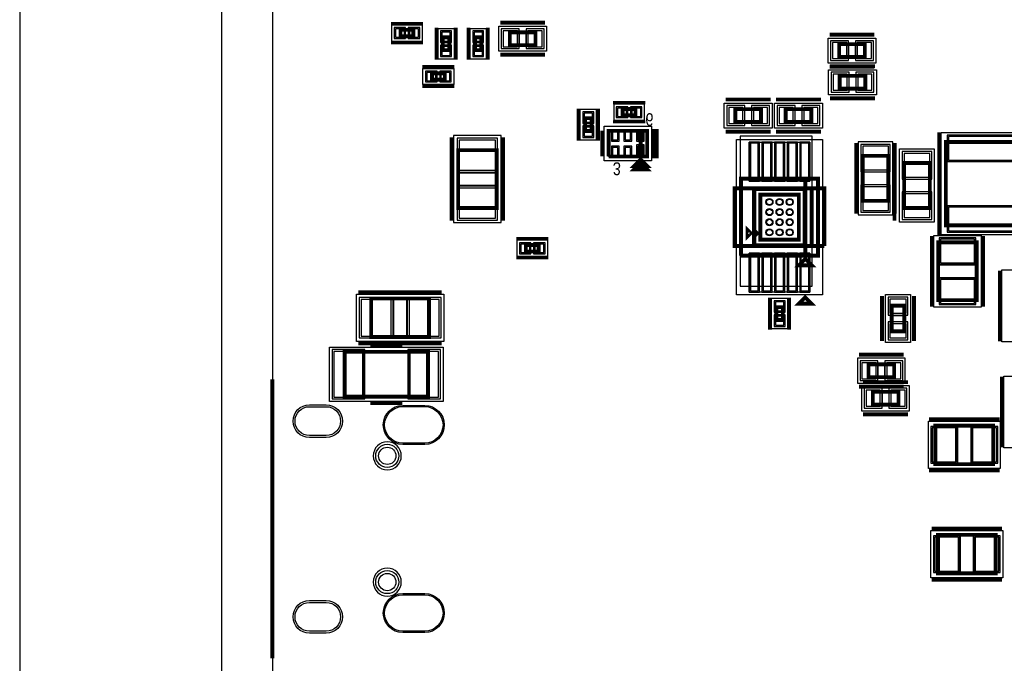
# Model space of a CAD drawing. Extents: x -10 to 137, y -26 to 190.
# Tile 23 of 57: x -10 to 29, y 44 to 70. Entities that reach past the tile are written whole.
import ezdxf

# ---------------------------------------------------------------- set-up
doc = ezdxf.new("R2010")
doc.units = 0
for name, color, linetype in [('BG_OUTLINE', 95, 'CONTINUOUS'), ('CR_BOTTOM', 40, 'CONTINUOUS'), ('PG_ASSEMBLY_BOTTOM', 52, 'CONTINUOUS'), ('PG_DFA_BOUND_BOTTOM', 254, 'CONTINUOUS'), ('PG_PLACE_BOUND_BOTTOM', 73, 'CONTINUOUS'), ('PG_SILKSCREEN_BOTTOM', 2, 'CONTINUOUS'), ('PG_SOLDERMASK_BOTTOM', 212, 'CONTINUOUS'), ('PIN_BOTTOM', 1, 'CONTINUOUS'), ('PIN_PASTEMASK_BOTTOM', 132, 'CONTINUOUS'), ('PIN_SOLDERMASK_BOTTOM', 212, 'CONTINUOUS'), ('RKO_ALL', 40, 'CONTINUOUS'), ('VKO_BOTTOM', 173, 'CONTINUOUS')]:
    doc.layers.add(name, color=color, linetype=linetype)

msp = doc.modelspace()

# ---------------------------------------------------------------- linework, layer by layer
at = {"layer": 'BG_OUTLINE'}
msp.add_lwpolyline([(-1.999996, 176.999514), (-9.99998, 176.999514), (-9.99998, 0), (-1.999996, 0), (-1.999996, 176.999514)], dxfattribs=at)
msp.add_lwpolyline([(127, 0), (127, 176.999514), (0, 176.999514), (0, 0)], close=True, dxfattribs=at)
at = {"layer": 'BG_OUTLINE', "const_width": 0.1524}
msp.add_lwpolyline([(0, 55.533143), (0, 44.484143)], dxfattribs=at)
at = {"layer": 'CR_BOTTOM'}
msp.add_lwpolyline([(18.52041, 65.16751), (18.52041, 59.22391), (21.36521, 59.22391), (21.36521, 65.16751)], close=True, dxfattribs=at)
at = {"layer": 'PG_ASSEMBLY_BOTTOM', "const_width": 0.1524}
for points in [[(5.074158, 69.376544), (5.582158, 69.376544), (5.582158, 69.122544), (5.074158, 69.122544), (5.074158, 69.376544)], [(6.751066, 68.571364), (6.751066, 69.079364), (7.005066, 69.079364), (7.005066, 68.571364), (6.751066, 68.571364)], [(8.021066, 68.571364), (8.021066, 69.079364), (8.275066, 69.079364), (8.275066, 68.571364), (8.021066, 68.571364)], [(10.416032, 68.772532), (9.400032, 68.772532), (9.400032, 69.280532), (10.416032, 69.280532), (10.416032, 68.772532)], [(22.435566, 68.8086), (23.451566, 68.8086), (23.451566, 68.3006), (22.435566, 68.3006), (22.435566, 68.8086)], [(6.318758, 67.656456), (6.826758, 67.656456), (6.826758, 67.402456), (6.318758, 67.402456), (6.318758, 67.656456)], [(22.457156, 67.55638), (23.473156, 67.55638), (23.473156, 67.04838), (22.457156, 67.04838), (22.457156, 67.55638)], [(14.376999, 65.9892), (13.868999, 65.9892), (13.868999, 66.2432), (14.376999, 66.2432), (14.376999, 65.9892)], [(18.32483, 66.23558), (19.34083, 66.23558), (19.34083, 65.72758), (18.32483, 65.72758), (18.32483, 66.23558)], [(21.335492, 65.72758), (20.319492, 65.72758), (20.319492, 66.23558), (21.335492, 66.23558), (21.335492, 65.72758)], [(12.633797, 65.876932), (12.633797, 65.368932), (12.379797, 65.368932), (12.379797, 65.876932), (12.633797, 65.876932)], [(14.579691, 65.3796), (14.579691, 64.3636), (13.309691, 64.3636)], [(13.309691, 64.3636), (13.309691, 65.3796), (14.833691, 65.3796), (14.833691, 64.3636), (14.579691, 64.3636), (14.579691, 65.3796)], [(26.6573, 64.937894), (26.6573, 61.635894), (29.4513, 61.635894), (29.4513, 64.937894), (26.6573, 64.937894)], [(7.352914, 62.323657), (7.352914, 64.609657), (8.876914, 64.609657), (8.876914, 62.323657), (7.352914, 62.323657)], [(14.579691, 64.2366), (14.833691, 63.9826), (14.325691, 63.9826), (14.579691, 64.2366)], [(24.384386, 64.386285), (24.384386, 62.608285), (23.368386, 62.608285), (23.368386, 64.386285), (24.384386, 64.386285)], [(26.0223, 64.100964), (26.0223, 62.322964), (25.0063, 62.322964), (25.0063, 64.100964), (26.0223, 64.100964)], [(21.09343, 63.483998), (21.09343, 60.435998), (18.55343, 60.435998)], [(18.55343, 60.435998), (18.55343, 63.483998), (21.60143, 63.483998), (21.60143, 60.435998), (21.09343, 60.435998), (21.09343, 63.483998)], [(19.31543, 62.848998), (20.83943, 62.848998), (20.83943, 61.070998), (19.31543, 61.070998), (19.31543, 62.848998)], [(19.18843, 61.324998), (19.06143, 61.197998), (19.06143, 61.451998), (19.18843, 61.324998)], [(10.54227, 60.60186), (10.03427, 60.60186), (10.03427, 60.85586), (10.54227, 60.85586), (10.54227, 60.60186)], [(26.356056, 58.674), (26.356056, 60.96), (27.880056, 60.96), (27.880056, 58.674), (26.356056, 58.674)], [(21.34743, 60.054998), (20.83943, 60.054998), (21.09343, 60.308998), (21.34743, 60.054998)], [(6.200648, 57.214115), (3.914648, 57.214115), (3.914648, 58.738115), (6.200648, 58.738115), (6.200648, 57.214115)], [(20.20443, 58.39714), (20.20443, 57.88914), (19.95043, 57.88914), (19.95043, 58.39714), (20.20443, 58.39714)], [(24.511, 57.436766), (24.511, 58.452766), (25.019, 58.452766), (25.019, 57.436766), (24.511, 57.436766)], [(6.162294, 54.848613), (2.860294, 54.848613), (2.860294, 56.626613), (6.162294, 56.626613), (6.162294, 54.848613)], [(23.598558, 56.134386), (24.614558, 56.134386), (24.614558, 55.626386), (23.598558, 55.626386), (23.598558, 56.134386)], [(23.765756, 55.042186), (24.781756, 55.042186), (24.781756, 54.534186), (23.765756, 54.534186), (23.765756, 55.042186)], [(28.532074, 52.18049), (26.246074, 52.18049), (26.246074, 53.70449), (28.532074, 53.70449), (28.532074, 52.18049)], [(26.347674, 49.377854), (28.633674, 49.377854), (28.633674, 47.853854), (26.347674, 47.853854), (26.347674, 49.377854)]]:
    msp.add_lwpolyline(points, dxfattribs=at)
at = {"layer": 'PG_DFA_BOUND_BOTTOM'}
for points in [[(4.717959, 69.567044), (4.717959, 68.932044), (5.938357, 68.932044), (5.938357, 69.567044)], [(7.195566, 69.435472), (7.195566, 68.215256), (6.560566, 68.215256), (6.560566, 69.435472)], [(8.465566, 69.435472), (8.465566, 68.215256), (7.830566, 68.215256), (7.830566, 69.435472)], [(10.855198, 69.521832), (10.855198, 68.531232), (8.960866, 68.531232), (8.960866, 69.521832)], [(21.9964, 69.0499), (23.890732, 69.0499), (23.890732, 68.0593), (21.9964, 68.0593)], [(5.96265, 67.211956), (5.96265, 67.846956), (7.182866, 67.846956), (7.182866, 67.211956)], [(22.01799, 67.79768), (23.912322, 67.79768), (23.912322, 66.80708), (22.01799, 66.80708)], [(14.733199, 65.7987), (14.733199, 66.4337), (13.5128, 66.4337), (13.5128, 65.7987)], [(17.885664, 65.48628), (17.885664, 66.47688), (19.779996, 66.47688), (19.779996, 65.48628)], [(19.880326, 65.48628), (19.880326, 66.47688), (21.774658, 66.47688), (21.774658, 65.48628)], [(12.824297, 66.23304), (12.824297, 65.012824), (12.189297, 65.012824), (12.189297, 66.23304)], [(15.011491, 65.5574), (15.011491, 64.1858), (13.131891, 64.1858), (13.131891, 65.5574)], [(7.175114, 61.741959), (9.054714, 61.741959), (9.054714, 65.191356), (7.175114, 65.191356)], [(26.4795, 61.264546), (26.4795, 65.309242), (29.6291, 65.309242), (29.6291, 61.264546)], [(18.37563, 58.883804), (18.37563, 65.036192), (21.77923, 65.036192), (21.77923, 58.883804)], [(24.562186, 64.944983), (23.190586, 64.944983), (23.190586, 62.049586), (24.562186, 62.049586)], [(24.8285, 61.764164), (24.8285, 64.659764), (26.2001, 64.659764), (26.2001, 61.764164)], [(19.13763, 60.893198), (19.13763, 63.026798), (21.01723, 63.026798), (21.01723, 60.893198)], [(26.178256, 61.2394), (28.057856, 61.2394), (28.057856, 58.3946), (26.178256, 58.3946)], [(10.898469, 60.41136), (10.898469, 61.04636), (9.678071, 61.04636), (9.678071, 60.41136)], [(28.8798, 57.023), (28.8798, 59.8678), (30.7594, 59.8678), (30.7594, 57.023)], [(6.782308, 58.915915), (6.782308, 57.036315), (3.332988, 57.036315), (3.332988, 58.915915)], [(25.2603, 58.891932), (25.2603, 56.9976), (24.2697, 56.9976), (24.2697, 58.891932)], [(19.75993, 57.533032), (19.75993, 58.753248), (20.39493, 58.753248), (20.39493, 57.533032)], [(6.760718, 56.817113), (6.760718, 54.658113), (2.26187, 54.658113), (2.26187, 56.817113)], [(23.159359, 56.375686), (23.159359, 55.385086), (25.053757, 55.385086), (25.053757, 56.375686)], [(28.958286, 52.822856), (28.958286, 55.667656), (30.837886, 55.667656), (30.837886, 52.822856)], [(23.326557, 55.283486), (23.326557, 54.292886), (25.220955, 54.292886), (25.220955, 55.283486)], [(25.966674, 52.00269), (25.966674, 53.88229), (28.811474, 53.88229), (28.811474, 52.00269)], [(26.068274, 47.676054), (26.068274, 49.555654), (28.913074, 49.555654), (28.913074, 47.676054)]]:
    msp.add_lwpolyline(points, close=True, dxfattribs=at)
at = {"layer": 'PG_PLACE_BOUND_BOTTOM'}
for points in [[(5.074158, 69.376544), (5.582158, 69.376544), (5.582158, 69.122544), (5.074158, 69.122544)], [(7.005066, 69.079364), (7.005066, 68.571364), (6.751066, 68.571364), (6.751066, 69.079364)], [(8.275066, 69.079364), (8.275066, 68.571364), (8.021066, 68.571364), (8.021066, 69.079364)], [(10.416032, 69.280532), (10.416032, 68.772532), (9.400032, 68.772532), (9.400032, 69.280532)], [(22.435566, 68.8086), (23.451566, 68.8086), (23.451566, 68.3006), (22.435566, 68.3006)], [(6.318758, 67.402456), (6.318758, 67.656456), (6.826758, 67.656456), (6.826758, 67.402456)], [(22.457156, 67.55638), (23.473156, 67.55638), (23.473156, 67.04838), (22.457156, 67.04838)], [(12.633797, 65.876932), (12.633797, 65.368932), (12.379797, 65.368932), (12.379797, 65.876932)], [(14.376999, 65.9892), (13.868999, 65.9892), (13.868999, 66.2432), (14.376999, 66.2432)], [(18.32483, 65.72758), (18.32483, 66.23558), (19.34083, 66.23558), (19.34083, 65.72758)], [(20.319492, 65.72758), (20.319492, 66.23558), (21.335492, 66.23558), (21.335492, 65.72758)], [(14.833691, 65.3796), (14.833691, 64.3636), (13.309691, 64.3636), (13.309691, 65.3796)], [(26.6573, 61.635894), (26.6573, 64.937894), (29.4513, 64.937894), (29.4513, 61.635894)], [(7.352914, 62.323657), (7.352914, 64.609657), (8.876914, 64.609657), (8.876914, 62.323657)], [(24.384386, 64.386285), (24.384386, 62.608285), (23.368386, 62.608285), (23.368386, 64.386285)], [(25.0063, 62.322964), (25.0063, 64.100964), (26.0223, 64.100964), (26.0223, 62.322964)], [(18.55343, 60.435998), (18.55343, 63.483998), (21.60143, 63.483998), (21.60143, 60.435998)], [(19.31543, 61.070998), (19.31543, 62.848998), (20.83943, 62.848998), (20.83943, 61.070998)], [(10.54227, 60.60186), (10.03427, 60.60186), (10.03427, 60.85586), (10.54227, 60.85586)], [(26.356056, 60.96), (27.880056, 60.96), (27.880056, 58.674), (26.356056, 58.674)], [(6.200648, 58.738115), (6.200648, 57.214115), (3.914648, 57.214115), (3.914648, 58.738115)], [(19.95043, 57.88914), (19.95043, 58.39714), (20.20443, 58.39714), (20.20443, 57.88914)], [(25.019, 58.452766), (25.019, 57.436766), (24.511, 57.436766), (24.511, 58.452766)], [(6.162294, 56.626613), (6.162294, 54.848613), (2.860294, 54.848613), (2.860294, 56.626613)], [(23.598558, 56.134386), (24.614558, 56.134386), (24.614558, 55.626386), (23.598558, 55.626386)], [(23.765756, 55.042186), (24.781756, 55.042186), (24.781756, 54.534186), (23.765756, 54.534186)], [(26.246074, 52.18049), (26.246074, 53.70449), (28.532074, 53.70449), (28.532074, 52.18049)], [(26.347674, 47.853854), (26.347674, 49.377854), (28.633674, 49.377854), (28.633674, 47.853854)]]:
    msp.add_lwpolyline(points, close=True, dxfattribs=at)
at = {"layer": 'PG_SILKSCREEN_BOTTOM'}
for points, const_width in [([(4.693158, 69.630544), (5.963158, 69.630544)], 0.127), ([(6.497066, 68.190364), (6.497066, 69.460364)], 0.1524), ([(7.259066, 68.190364), (7.259066, 69.460364)], 0.1524), ([(7.767066, 68.190364), (7.767066, 69.460364)], 0.1524), ([(8.529066, 68.190364), (8.529066, 69.460364)], 0.1524), ([(10.797032, 69.661532), (9.019032, 69.661532)], 0.1524), ([(22.054566, 69.1896), (23.832566, 69.1896)], 0.1524), ([(4.693158, 68.868544), (5.963158, 68.868544)], 0.127), ([(10.797032, 68.391532), (9.019032, 68.391532)], 0.1524), ([(5.937758, 67.910456), (7.207758, 67.910456)], 0.1524), ([(22.054566, 67.9196), (23.832566, 67.9196)], 0.1524), ([(22.076156, 67.93738), (23.854156, 67.93738)], 0.1524), ([(5.937758, 67.148456), (7.207758, 67.148456)], 0.1524), ([(17.94383, 66.61658), (19.72183, 66.61658)], 0.1524), ([(21.716492, 66.61658), (19.938492, 66.61658)], 0.1524), ([(22.076156, 66.66738), (23.854156, 66.66738)], 0.1524), ([(12.125797, 66.257932), (12.125797, 64.987932)], 0.1524), ([(12.887797, 66.257932), (12.887797, 64.987932)], 0.1524), ([(14.757999, 66.4972), (13.487999, 66.4972)], 0.127), ([(14.757999, 65.7352), (13.487999, 65.7352)], 0.127), ([(7.098914, 61.815657), (7.098914, 65.117657)], 0.1524), ([(9.130914, 61.815657), (9.130914, 65.117657)], 0.1524), ([(13.055691, 64.3636), (13.055691, 65.3796)], 0.1524), ([(15.087691, 65.3796), (15.087691, 64.3636), (15.214691, 64.3636), (15.214691, 65.3796), (15.087691, 65.3796)], 0.1524), ([(17.94383, 65.34658), (19.72183, 65.34658)], 0.1524), ([(21.716492, 65.34658), (19.938492, 65.34658)], 0.1524), ([(26.4033, 65.318894), (26.4033, 61.254894)], 0.1524), ([(23.114386, 64.894285), (23.114386, 62.100285)], 0.1524), ([(24.638386, 64.894285), (24.638386, 62.100285)], 0.1524), ([(24.6253, 64.608964), (24.6253, 61.814964)], 0.1524), ([(26.4033, 64.608964), (26.4033, 61.814964)], 0.1524), ([(14.579691, 64.1096), (14.833691, 63.8556), (14.325691, 63.8556), (14.579691, 64.1096)], 0.1524), ([(21.34743, 63.102998), (21.34743, 60.816998), (18.29943, 60.816998), (18.29943, 63.102998), (21.85543, 63.102998), (21.85543, 60.816998)], 0.1524), ([(19.06143, 63.102998), (21.09343, 63.102998), (21.09343, 60.816998), (19.06143, 60.816998), (19.06143, 63.102998)], 0.1524), ([(21.85543, 60.816998), (21.34743, 60.816998), (21.34743, 63.102998)], 0.1524), ([(18.93443, 61.324998), (18.80743, 61.197998), (18.80743, 61.451998), (18.93443, 61.324998)], 0.1524), ([(26.102056, 58.42), (26.102056, 61.214)], 0.1524), ([(28.134056, 58.42), (28.134056, 61.214)], 0.1524), ([(10.92327, 61.10986), (9.65327, 61.10986)], 0.127), ([(10.92327, 60.34786), (9.65327, 60.34786)], 0.127), ([(28.8036, 59.8424), (28.8036, 57.0484)], 0.1524), ([(6.708648, 58.992115), (3.406648, 58.992115)], 0.1524), ([(19.69643, 58.77814), (19.69643, 57.50814)], 0.1524), ([(20.45843, 58.77814), (20.45843, 57.50814)], 0.1524), ([(21.34743, 58.530998), (20.83943, 58.530998), (21.09343, 58.784998), (21.34743, 58.530998)], 0.1524), ([(24.13, 57.055766), (24.13, 58.833766)], 0.1524), ([(25.4, 57.055766), (25.4, 58.833766)], 0.1524), ([(6.708648, 56.960115), (3.406648, 56.960115)], 0.1524), ([(5.146294, 56.880613), (3.876294, 56.880613)], 0.1524), ([(23.217558, 56.515386), (24.995558, 56.515386)], 0.1524), ([(23.384756, 55.423186), (25.162756, 55.423186)], 0.1524), ([(28.882086, 52.848256), (28.882086, 55.642256)], 0.1524), ([(23.217558, 55.245386), (24.995558, 55.245386)], 0.1524), ([(5.146294, 54.594613), (3.876294, 54.594613)], 0.1524), ([(23.384756, 54.153186), (25.162756, 54.153186)], 0.1524), ([(28.786074, 53.95849), (25.992074, 53.95849)], 0.1524), ([(28.786074, 51.92649), (25.992074, 51.92649)], 0.1524), ([(26.093674, 49.631854), (28.887674, 49.631854)], 0.1524), ([(26.093674, 47.599854), (28.887674, 47.599854)], 0.1524)]:
    msp.add_lwpolyline(points, dxfattribs=dict(at, const_width=const_width))
at = {"layer": 'PG_SOLDERMASK_BOTTOM'}
for points in [[(18.874232, 63.385192), (18.874232, 64.934592), (21.280628, 64.934592), (21.280628, 63.385192)], [(18.874232, 58.985404), (18.874232, 60.534804), (21.280628, 60.534804), (21.280628, 58.985404)]]:
    msp.add_lwpolyline(points, close=True, dxfattribs=at)
at = {"layer": 'PIN_BOTTOM'}
for points in [[(4.870359, 69.414644), (4.870359, 69.084444), (5.225959, 69.084444), (5.225959, 69.414644)], [(5.430357, 69.414644), (5.430357, 69.084444), (5.785957, 69.084444), (5.785957, 69.414644)], [(6.712966, 68.927472), (7.043166, 68.927472), (7.043166, 69.283072), (6.712966, 69.283072)], [(7.982966, 68.927472), (8.313166, 68.927472), (8.313166, 69.283072), (7.982966, 69.283072)], [(9.697466, 68.709032), (9.697466, 69.344032), (9.138666, 69.344032), (9.138666, 68.709032)], [(10.677398, 68.709032), (10.677398, 69.344032), (10.118598, 69.344032), (10.118598, 68.709032)], [(6.712966, 68.367656), (7.043166, 68.367656), (7.043166, 68.723256), (6.712966, 68.723256)], [(7.982966, 68.367656), (8.313166, 68.367656), (8.313166, 68.723256), (7.982966, 68.723256)], [(22.1742, 68.8721), (22.1742, 68.2371), (22.733, 68.2371), (22.733, 68.8721)], [(23.154132, 68.8721), (23.154132, 68.2371), (23.712932, 68.2371), (23.712932, 68.8721)], [(6.11505, 67.694556), (6.11505, 67.364356), (6.47065, 67.364356), (6.47065, 67.694556)], [(6.674866, 67.694556), (6.674866, 67.364356), (7.030466, 67.364356), (7.030466, 67.694556)], [(22.19579, 67.61988), (22.19579, 66.98488), (22.75459, 66.98488), (22.75459, 67.61988)], [(23.175722, 67.61988), (23.175722, 66.98488), (23.734522, 66.98488), (23.734522, 67.61988)], [(14.0208, 65.9511), (14.0208, 66.2813), (13.6652, 66.2813), (13.6652, 65.9511)], [(14.580799, 65.9511), (14.580799, 66.2813), (14.225199, 66.2813), (14.225199, 65.9511)], [(18.063464, 66.29908), (18.063464, 65.66408), (18.622264, 65.66408), (18.622264, 66.29908)], [(19.043396, 66.29908), (19.043396, 65.66408), (19.602196, 65.66408), (19.602196, 66.29908)], [(20.616926, 65.66408), (20.616926, 66.29908), (20.058126, 66.29908), (20.058126, 65.66408)], [(21.596858, 65.66408), (21.596858, 66.29908), (21.038058, 66.29908), (21.038058, 65.66408)], [(12.671897, 66.08064), (12.341697, 66.08064), (12.341697, 65.72504), (12.671897, 65.72504)], [(12.671897, 65.520824), (12.341697, 65.520824), (12.341697, 65.165224), (12.671897, 65.165224)], [(13.470219, 65.019174), (13.673419, 65.019174), (13.673419, 65.323974), (13.470219, 65.323974)], [(13.970091, 65.019174), (14.173291, 65.019174), (14.173291, 65.323974), (13.970091, 65.323974)], [(14.469963, 65.019174), (14.673163, 65.019174), (14.673163, 65.323974), (14.469963, 65.323974)], [(29.3497, 65.156842), (26.7589, 65.156842), (26.7589, 64.217042), (29.3497, 64.217042)], [(7.391014, 63.819756), (8.838814, 63.819756), (8.838814, 65.013556), (7.391014, 65.013556)], [(13.470219, 64.419226), (13.673419, 64.419226), (13.673419, 64.724026), (13.470219, 64.724026)], [(13.970091, 64.419226), (14.173291, 64.419226), (14.173291, 64.724026), (13.970091, 64.724026)], [(14.469963, 64.418718), (14.673163, 64.418718), (14.673163, 64.774318), (14.469963, 64.774318)], [(18.925032, 63.435992), (19.229832, 63.435992), (19.229832, 64.883792), (18.925032, 64.883792)], [(19.425158, 63.435992), (19.729958, 63.435992), (19.729958, 64.883792), (19.425158, 64.883792)], [(19.92503, 63.435992), (20.22983, 63.435992), (20.22983, 64.883792), (19.92503, 64.883792)], [(20.424902, 63.435992), (20.729702, 63.435992), (20.729702, 64.883792), (20.424902, 64.883792)], [(20.925028, 63.435992), (21.229828, 63.435992), (21.229828, 64.883792), (20.925028, 64.883792)], [(24.384386, 64.767183), (23.368386, 64.767183), (23.368386, 63.827383), (24.384386, 63.827383)], [(26.0223, 64.481964), (25.0063, 64.481964), (25.0063, 63.542164), (26.0223, 63.542164)], [(24.384386, 63.167186), (23.368386, 63.167186), (23.368386, 62.227386), (24.384386, 62.227386)], [(7.391014, 61.919759), (8.838814, 61.919759), (8.838814, 63.113559), (7.391014, 63.113559)], [(26.0223, 62.881764), (25.0063, 62.881764), (25.0063, 61.941964), (26.0223, 61.941964)], [(29.3497, 62.356746), (26.7589, 62.356746), (26.7589, 61.416946), (29.3497, 61.416946)], [(10.186071, 60.56376), (10.186071, 60.89396), (9.830471, 60.89396), (9.830471, 60.56376)], [(10.746069, 60.56376), (10.746069, 60.89396), (10.390469, 60.89396), (10.390469, 60.56376)], [(26.444956, 60.1472), (27.791156, 60.1472), (27.791156, 61.087), (26.444956, 61.087)], [(18.925032, 59.036204), (19.229832, 59.036204), (19.229832, 60.484004), (18.925032, 60.484004)], [(19.425158, 59.036204), (19.729958, 59.036204), (19.729958, 60.484004), (19.425158, 60.484004)], [(19.92503, 59.036204), (20.22983, 59.036204), (20.22983, 60.484004), (19.92503, 60.484004)], [(20.424902, 59.036204), (20.729702, 59.036204), (20.729702, 60.484004), (20.424902, 60.484004)], [(20.925028, 59.036204), (21.229828, 59.036204), (21.229828, 60.484004), (20.925028, 60.484004)], [(26.444956, 58.547), (27.791156, 58.547), (27.791156, 59.4868), (26.444956, 59.4868)], [(4.704588, 57.252215), (4.704588, 58.700015), (3.510788, 58.700015), (3.510788, 57.252215)], [(6.604508, 57.252215), (6.604508, 58.700015), (5.410708, 58.700015), (5.410708, 57.252215)], [(20.24253, 58.600848), (19.91233, 58.600848), (19.91233, 58.245248), (20.24253, 58.245248)], [(24.4475, 58.155332), (25.0825, 58.155332), (25.0825, 58.714132), (24.4475, 58.714132)], [(20.24253, 58.041032), (19.91233, 58.041032), (19.91233, 57.685432), (20.24253, 57.685432)], [(24.4475, 57.1754), (25.0825, 57.1754), (25.0825, 57.7342), (24.4475, 57.7342)], [(3.58267, 54.835913), (3.58267, 56.639313), (2.43967, 56.639313), (2.43967, 54.835913)], [(6.582918, 54.835913), (6.582918, 56.639313), (5.439918, 56.639313), (5.439918, 54.835913)], [(23.337159, 56.197886), (23.337159, 55.562886), (23.895959, 55.562886), (23.895959, 56.197886)], [(24.317157, 56.197886), (24.317157, 55.562886), (24.875957, 55.562886), (24.875957, 56.197886)], [(23.504357, 55.105686), (23.504357, 54.470686), (24.063157, 54.470686), (24.063157, 55.105686)], [(24.484355, 55.105686), (24.484355, 54.470686), (25.043155, 54.470686), (25.043155, 55.105686)], [(27.058874, 52.26939), (27.058874, 53.61559), (26.119074, 53.61559), (26.119074, 52.26939)], [(28.659074, 52.26939), (28.659074, 53.61559), (27.719274, 53.61559), (27.719274, 52.26939)], [(26.220674, 49.288954), (26.220674, 47.942754), (27.160474, 47.942754), (27.160474, 49.288954)], [(27.820874, 49.288954), (27.820874, 47.942754), (28.760674, 47.942754), (28.760674, 49.288954)]]:
    msp.add_lwpolyline(points, close=True, dxfattribs=at)
for points in [[(2.130298, 53.312167), (1.469898, 53.312167, -1), (1.469898, 54.455167), (2.130298, 54.455167, -1)], [(6.031738, 53.009653), (5.168138, 53.009653, -1), (5.168138, 54.457453), (6.031738, 54.457453, -1)], [(6.031738, 45.559833), (5.168138, 45.559833, -1), (5.168138, 47.007633), (6.031738, 47.007633, -1)], [(2.130298, 45.562119), (1.469898, 45.562119, -1), (1.469898, 46.705119), (2.130298, 46.705119, -1)]]:
    msp.add_lwpolyline(points, format="xyb", close=True, dxfattribs=at)
for centre, radius in [((19.67738, 62.559946), 0.1397), ((20.07743, 62.559946), 0.1397), ((20.47748, 62.559946), 0.1397), ((19.67738, 62.159896), 0.1397), ((20.07743, 62.159896), 0.1397), ((20.47748, 62.159896), 0.1397), ((19.67738, 61.7601), 0.1397), ((20.07743, 61.7601), 0.1397), ((20.47748, 61.7601), 0.1397), ((19.67738, 61.36005), 0.1397), ((20.07743, 61.36005), 0.1397), ((20.47748, 61.36005), 0.1397), ((4.550156, 52.508511), 0.3429), ((4.550156, 47.508775), 0.3429)]:
    msp.add_circle(centre, radius, dxfattribs=at)
at = {"layer": 'PIN_PASTEMASK_BOTTOM'}
for points in [[(4.870359, 69.414644), (4.870359, 69.084444), (5.225959, 69.084444), (5.225959, 69.414644)], [(5.430357, 69.414644), (5.430357, 69.084444), (5.785957, 69.084444), (5.785957, 69.414644)], [(6.712966, 68.927472), (7.043166, 68.927472), (7.043166, 69.283072), (6.712966, 69.283072)], [(7.982966, 68.927472), (8.313166, 68.927472), (8.313166, 69.283072), (7.982966, 69.283072)], [(9.697466, 68.709032), (9.697466, 69.344032), (9.138666, 69.344032), (9.138666, 68.709032)], [(10.677398, 68.709032), (10.677398, 69.344032), (10.118598, 69.344032), (10.118598, 68.709032)], [(6.712966, 68.367656), (7.043166, 68.367656), (7.043166, 68.723256), (6.712966, 68.723256)], [(7.982966, 68.367656), (8.313166, 68.367656), (8.313166, 68.723256), (7.982966, 68.723256)], [(22.1742, 68.8721), (22.1742, 68.2371), (22.733, 68.2371), (22.733, 68.8721)], [(23.154132, 68.8721), (23.154132, 68.2371), (23.712932, 68.2371), (23.712932, 68.8721)], [(6.11505, 67.694556), (6.11505, 67.364356), (6.47065, 67.364356), (6.47065, 67.694556)], [(6.674866, 67.694556), (6.674866, 67.364356), (7.030466, 67.364356), (7.030466, 67.694556)], [(22.19579, 67.61988), (22.19579, 66.98488), (22.75459, 66.98488), (22.75459, 67.61988)], [(23.175722, 67.61988), (23.175722, 66.98488), (23.734522, 66.98488), (23.734522, 67.61988)], [(14.0208, 65.9511), (14.0208, 66.2813), (13.6652, 66.2813), (13.6652, 65.9511)], [(14.580799, 65.9511), (14.580799, 66.2813), (14.225199, 66.2813), (14.225199, 65.9511)], [(18.063464, 66.29908), (18.063464, 65.66408), (18.622264, 65.66408), (18.622264, 66.29908)], [(19.043396, 66.29908), (19.043396, 65.66408), (19.602196, 65.66408), (19.602196, 66.29908)], [(20.616926, 65.66408), (20.616926, 66.29908), (20.058126, 66.29908), (20.058126, 65.66408)], [(21.596858, 65.66408), (21.596858, 66.29908), (21.038058, 66.29908), (21.038058, 65.66408)], [(12.671897, 66.08064), (12.341697, 66.08064), (12.341697, 65.72504), (12.671897, 65.72504)], [(12.671897, 65.520824), (12.341697, 65.520824), (12.341697, 65.165224), (12.671897, 65.165224)], [(13.470219, 65.019174), (13.673419, 65.019174), (13.673419, 65.323974), (13.470219, 65.323974)], [(13.970091, 65.019174), (14.173291, 65.019174), (14.173291, 65.323974), (13.970091, 65.323974)], [(14.469963, 65.019174), (14.673163, 65.019174), (14.673163, 65.323974), (14.469963, 65.323974)], [(29.3497, 65.156842), (26.7589, 65.156842), (26.7589, 64.217042), (29.3497, 64.217042)], [(7.391014, 63.819756), (8.838814, 63.819756), (8.838814, 65.013556), (7.391014, 65.013556)], [(13.470219, 64.419226), (13.673419, 64.419226), (13.673419, 64.724026), (13.470219, 64.724026)], [(13.970091, 64.419226), (14.173291, 64.419226), (14.173291, 64.724026), (13.970091, 64.724026)], [(14.469963, 64.418718), (14.673163, 64.418718), (14.673163, 64.774318), (14.469963, 64.774318)], [(18.925032, 63.435992), (19.229832, 63.435992), (19.229832, 64.883792), (18.925032, 64.883792)], [(19.425158, 63.435992), (19.729958, 63.435992), (19.729958, 64.883792), (19.425158, 64.883792)], [(19.92503, 63.435992), (20.22983, 63.435992), (20.22983, 64.883792), (19.92503, 64.883792)], [(20.424902, 63.435992), (20.729702, 63.435992), (20.729702, 64.883792), (20.424902, 64.883792)], [(20.925028, 63.435992), (21.229828, 63.435992), (21.229828, 64.883792), (20.925028, 64.883792)], [(24.384386, 64.767183), (23.368386, 64.767183), (23.368386, 63.827383), (24.384386, 63.827383)], [(26.0223, 64.481964), (25.0063, 64.481964), (25.0063, 63.542164), (26.0223, 63.542164)], [(24.384386, 63.167186), (23.368386, 63.167186), (23.368386, 62.227386), (24.384386, 62.227386)], [(7.391014, 61.919759), (8.838814, 61.919759), (8.838814, 63.113559), (7.391014, 63.113559)], [(26.0223, 62.881764), (25.0063, 62.881764), (25.0063, 61.941964), (26.0223, 61.941964)], [(29.3497, 62.356746), (26.7589, 62.356746), (26.7589, 61.416946), (29.3497, 61.416946)], [(10.186071, 60.56376), (10.186071, 60.89396), (9.830471, 60.89396), (9.830471, 60.56376)], [(10.746069, 60.56376), (10.746069, 60.89396), (10.390469, 60.89396), (10.390469, 60.56376)], [(26.444956, 60.1472), (27.791156, 60.1472), (27.791156, 61.087), (26.444956, 61.087)], [(18.925032, 59.036204), (19.229832, 59.036204), (19.229832, 60.484004), (18.925032, 60.484004)], [(19.425158, 59.036204), (19.729958, 59.036204), (19.729958, 60.484004), (19.425158, 60.484004)], [(19.92503, 59.036204), (20.22983, 59.036204), (20.22983, 60.484004), (19.92503, 60.484004)], [(20.424902, 59.036204), (20.729702, 59.036204), (20.729702, 60.484004), (20.424902, 60.484004)], [(20.925028, 59.036204), (21.229828, 59.036204), (21.229828, 60.484004), (20.925028, 60.484004)], [(26.444956, 58.547), (27.791156, 58.547), (27.791156, 59.4868), (26.444956, 59.4868)], [(4.704588, 57.252215), (4.704588, 58.700015), (3.510788, 58.700015), (3.510788, 57.252215)], [(6.604508, 57.252215), (6.604508, 58.700015), (5.410708, 58.700015), (5.410708, 57.252215)], [(20.24253, 58.600848), (19.91233, 58.600848), (19.91233, 58.245248), (20.24253, 58.245248)], [(24.4475, 58.155332), (25.0825, 58.155332), (25.0825, 58.714132), (24.4475, 58.714132)], [(20.24253, 58.041032), (19.91233, 58.041032), (19.91233, 57.685432), (20.24253, 57.685432)], [(24.4475, 57.1754), (25.0825, 57.1754), (25.0825, 57.7342), (24.4475, 57.7342)], [(3.58267, 54.835913), (3.58267, 56.639313), (2.43967, 56.639313), (2.43967, 54.835913)], [(6.582918, 54.835913), (6.582918, 56.639313), (5.439918, 56.639313), (5.439918, 54.835913)], [(23.337159, 56.197886), (23.337159, 55.562886), (23.895959, 55.562886), (23.895959, 56.197886)], [(24.317157, 56.197886), (24.317157, 55.562886), (24.875957, 55.562886), (24.875957, 56.197886)], [(23.504357, 55.105686), (23.504357, 54.470686), (24.063157, 54.470686), (24.063157, 55.105686)], [(24.484355, 55.105686), (24.484355, 54.470686), (25.043155, 54.470686), (25.043155, 55.105686)], [(27.058874, 52.26939), (27.058874, 53.61559), (26.119074, 53.61559), (26.119074, 52.26939)], [(28.659074, 52.26939), (28.659074, 53.61559), (27.719274, 53.61559), (27.719274, 52.26939)], [(26.220674, 49.288954), (26.220674, 47.942754), (27.160474, 47.942754), (27.160474, 49.288954)], [(27.820874, 49.288954), (27.820874, 47.942754), (28.760674, 47.942754), (28.760674, 49.288954)]]:
    msp.add_lwpolyline(points, close=True, dxfattribs=at)
for centre in [(19.67738, 62.559946), (20.07743, 62.559946), (20.47748, 62.559946), (19.67738, 62.159896), (20.07743, 62.159896), (20.47748, 62.159896), (19.67738, 61.7601), (20.07743, 61.7601), (20.47748, 61.7601), (19.67738, 61.36005), (20.07743, 61.36005), (20.47748, 61.36005)]:
    msp.add_circle(centre, 0.1143, dxfattribs=at)
at = {"layer": 'PIN_SOLDERMASK_BOTTOM'}
for points in [[(4.819559, 69.465444), (4.819559, 69.033644), (5.276759, 69.033644), (5.276759, 69.465444)], [(5.379557, 69.465444), (5.379557, 69.033644), (5.836757, 69.033644), (5.836757, 69.465444)], [(9.773666, 68.632832), (9.773666, 69.420232), (9.062466, 69.420232), (9.062466, 68.632832)], [(10.753598, 68.632832), (10.753598, 69.420232), (10.042398, 69.420232), (10.042398, 68.632832)], [(6.662166, 68.876672), (7.093966, 68.876672), (7.093966, 69.333872), (6.662166, 69.333872)], [(7.932166, 68.876672), (8.363966, 68.876672), (8.363966, 69.333872), (7.932166, 69.333872)], [(6.662166, 68.316856), (7.093966, 68.316856), (7.093966, 68.774056), (6.662166, 68.774056)], [(7.932166, 68.316856), (8.363966, 68.316856), (8.363966, 68.774056), (7.932166, 68.774056)], [(22.098, 68.9483), (22.098, 68.1609), (22.8092, 68.1609), (22.8092, 68.9483)], [(23.077932, 68.9483), (23.077932, 68.1609), (23.789132, 68.1609), (23.789132, 68.9483)], [(6.06425, 67.745356), (6.06425, 67.313556), (6.52145, 67.313556), (6.52145, 67.745356)], [(6.624066, 67.745356), (6.624066, 67.313556), (7.081266, 67.313556), (7.081266, 67.745356)], [(22.11959, 67.69608), (22.11959, 66.90868), (22.83079, 66.90868), (22.83079, 67.69608)], [(23.099522, 67.69608), (23.099522, 66.90868), (23.810722, 66.90868), (23.810722, 67.69608)], [(14.0716, 65.9003), (14.0716, 66.3321), (13.6144, 66.3321), (13.6144, 65.9003)], [(14.631599, 65.9003), (14.631599, 66.3321), (14.174399, 66.3321), (14.174399, 65.9003)], [(17.987264, 66.37528), (17.987264, 65.58788), (18.698464, 65.58788), (18.698464, 66.37528)], [(18.967196, 66.37528), (18.967196, 65.58788), (19.678396, 65.58788), (19.678396, 66.37528)], [(20.693126, 65.58788), (20.693126, 66.37528), (19.981926, 66.37528), (19.981926, 65.58788)], [(21.673058, 65.58788), (21.673058, 66.37528), (20.961858, 66.37528), (20.961858, 65.58788)], [(12.722697, 66.13144), (12.290897, 66.13144), (12.290897, 65.67424), (12.722697, 65.67424)], [(12.722697, 65.571624), (12.290897, 65.571624), (12.290897, 65.114424), (12.722697, 65.114424)], [(7.314814, 63.743556), (8.915014, 63.743556), (8.915014, 65.089756), (7.314814, 65.089756)], [(13.419419, 64.968374), (13.724219, 64.968374), (13.724219, 65.374774), (13.419419, 65.374774)], [(13.919291, 64.968374), (14.224091, 64.968374), (14.224091, 65.374774), (13.919291, 65.374774)], [(14.419163, 64.968374), (14.723963, 64.968374), (14.723963, 65.374774), (14.419163, 65.374774)], [(29.4005, 65.207642), (26.7081, 65.207642), (26.7081, 64.166242), (29.4005, 64.166242)], [(13.419419, 64.368426), (13.724219, 64.368426), (13.724219, 64.774826), (13.419419, 64.774826)], [(13.919291, 64.368426), (14.224091, 64.368426), (14.224091, 64.774826), (13.919291, 64.774826)], [(14.419163, 64.367918), (14.723963, 64.367918), (14.723963, 64.825118), (14.419163, 64.825118)], [(18.874232, 63.385192), (19.280632, 63.385192), (19.280632, 64.934592), (18.874232, 64.934592)], [(19.374358, 63.385192), (19.780758, 63.385192), (19.780758, 64.934592), (19.374358, 64.934592)], [(19.87423, 63.385192), (20.28063, 63.385192), (20.28063, 64.934592), (19.87423, 64.934592)], [(20.374102, 63.385192), (20.780502, 63.385192), (20.780502, 64.934592), (20.374102, 64.934592)], [(20.874228, 63.385192), (21.280628, 63.385192), (21.280628, 64.934592), (20.874228, 64.934592)], [(24.460586, 64.843383), (23.292186, 64.843383), (23.292186, 63.751183), (24.460586, 63.751183)], [(26.0985, 64.558164), (24.9301, 64.558164), (24.9301, 63.465964), (26.0985, 63.465964)], [(7.314814, 61.843559), (8.915014, 61.843559), (8.915014, 63.189759), (7.314814, 63.189759)], [(24.460586, 63.243386), (23.292186, 63.243386), (23.292186, 62.151186), (24.460586, 62.151186)], [(26.0985, 62.957964), (24.9301, 62.957964), (24.9301, 61.865764), (26.0985, 61.865764)], [(29.4005, 62.407546), (26.7081, 62.407546), (26.7081, 61.366146), (29.4005, 61.366146)], [(10.236871, 60.51296), (10.236871, 60.94476), (9.779671, 60.94476), (9.779671, 60.51296)], [(10.796869, 60.51296), (10.796869, 60.94476), (10.339669, 60.94476), (10.339669, 60.51296)], [(26.394156, 60.0964), (27.841956, 60.0964), (27.841956, 61.1378), (26.394156, 61.1378)], [(18.874232, 58.985404), (19.280632, 58.985404), (19.280632, 60.534804), (18.874232, 60.534804)], [(19.374358, 58.985404), (19.780758, 58.985404), (19.780758, 60.534804), (19.374358, 60.534804)], [(19.87423, 58.985404), (20.28063, 58.985404), (20.28063, 60.534804), (19.87423, 60.534804)], [(20.374102, 58.985404), (20.780502, 58.985404), (20.780502, 60.534804), (20.374102, 60.534804)], [(20.874228, 58.985404), (21.280628, 58.985404), (21.280628, 60.534804), (20.874228, 60.534804)], [(26.394156, 58.4962), (27.841956, 58.4962), (27.841956, 59.5376), (26.394156, 59.5376)], [(4.780788, 57.176015), (4.780788, 58.776215), (3.434588, 58.776215), (3.434588, 57.176015)], [(6.680708, 57.176015), (6.680708, 58.776215), (5.334508, 58.776215), (5.334508, 57.176015)], [(20.29333, 58.651648), (19.86153, 58.651648), (19.86153, 58.194448), (20.29333, 58.194448)], [(24.3713, 58.079132), (25.1587, 58.079132), (25.1587, 58.790332), (24.3713, 58.790332)], [(20.29333, 58.091832), (19.86153, 58.091832), (19.86153, 57.634632), (20.29333, 57.634632)], [(24.3713, 57.0992), (25.1587, 57.0992), (25.1587, 57.8104), (24.3713, 57.8104)], [(3.65887, 54.759713), (3.65887, 56.715513), (2.36347, 56.715513), (2.36347, 54.759713)], [(6.659118, 54.759713), (6.659118, 56.715513), (5.363718, 56.715513), (5.363718, 54.759713)], [(23.260959, 56.274086), (23.260959, 55.486686), (23.972159, 55.486686), (23.972159, 56.274086)], [(24.240957, 56.274086), (24.240957, 55.486686), (24.952157, 55.486686), (24.952157, 56.274086)], [(23.428157, 55.181886), (23.428157, 54.394486), (24.139357, 54.394486), (24.139357, 55.181886)], [(24.408155, 55.181886), (24.408155, 54.394486), (25.119355, 54.394486), (25.119355, 55.181886)], [(27.109674, 52.21859), (27.109674, 53.66639), (26.068274, 53.66639), (26.068274, 52.21859)], [(28.709874, 52.21859), (28.709874, 53.66639), (27.668474, 53.66639), (27.668474, 52.21859)], [(26.169874, 49.339754), (26.169874, 47.891954), (27.211274, 47.891954), (27.211274, 49.339754)], [(27.770074, 49.339754), (27.770074, 47.891954), (28.811474, 47.891954), (28.811474, 49.339754)]]:
    msp.add_lwpolyline(points, close=True, dxfattribs=at)
for points in [[(2.130298, 53.235967), (1.469898, 53.235967, -1), (1.469898, 54.531367), (2.130298, 54.531367, -1)], [(6.031738, 52.958853), (5.168138, 52.958853, -1), (5.168138, 54.508253), (6.031738, 54.508253, -1)], [(2.130298, 45.485919), (1.469898, 45.485919, -1), (1.469898, 46.781319), (2.130298, 46.781319, -1)], [(6.031738, 45.509033), (5.168138, 45.509033, -1), (5.168138, 47.058433), (6.031738, 47.058433, -1)]]:
    msp.add_lwpolyline(points, format="xyb", close=True, dxfattribs=at)
for centre, radius in [((19.67738, 62.559946), 0.1143), ((20.07743, 62.559946), 0.1143), ((20.47748, 62.559946), 0.1143), ((19.67738, 62.159896), 0.1143), ((20.07743, 62.159896), 0.1143), ((20.47748, 62.159896), 0.1143), ((19.67738, 61.7601), 0.1143), ((20.07743, 61.7601), 0.1143), ((20.47748, 61.7601), 0.1143), ((19.67738, 61.36005), 0.1143), ((20.07743, 61.36005), 0.1143), ((20.47748, 61.36005), 0.1143), ((4.550156, 52.508511), 0.4572), ((4.550156, 47.508775), 0.4572)]:
    msp.add_circle(centre, radius, dxfattribs=at)
at = {"layer": 'RKO_ALL'}
for points in [[(5.105679, 52.508638, 1), (3.994404, 52.508638, 1)], [(5.105679, 47.508648, 1), (3.994404, 47.508648, 1)]]:
    msp.add_lwpolyline(points, format="xyb", close=True, dxfattribs=at)
at = {"layer": 'VKO_BOTTOM'}
for points in [[(10.035032, 69.280532), (10.035032, 68.772532), (9.781032, 68.772532), (9.781032, 69.280532)], [(22.816566, 68.8086), (23.070566, 68.8086), (23.070566, 68.3006), (22.816566, 68.3006)], [(22.838156, 67.55638), (23.092156, 67.55638), (23.092156, 67.04838), (22.838156, 67.04838)], [(18.70583, 65.72758), (18.70583, 66.23558), (18.95983, 66.23558), (18.95983, 65.72758)], [(20.700492, 65.72758), (20.700492, 66.23558), (20.954492, 66.23558), (20.954492, 65.72758)], [(26.6573, 62.397894), (26.6573, 64.175894), (29.4513, 64.175894), (29.4513, 62.397894)], [(8.876914, 63.212657), (7.352914, 63.212657), (7.352914, 63.720657), (8.876914, 63.720657)], [(23.368386, 63.751285), (24.384386, 63.751285), (24.384386, 63.243285), (23.368386, 63.243285)], [(25.0063, 62.957964), (25.0063, 63.465964), (26.0223, 63.465964), (26.0223, 62.957964)], [(26.356056, 60.071), (27.880056, 60.071), (27.880056, 59.563), (26.356056, 59.563)], [(5.311648, 58.738115), (5.311648, 57.214115), (4.803648, 57.214115), (4.803648, 58.738115)], [(25.019, 58.071766), (25.019, 57.817766), (24.511, 57.817766), (24.511, 58.071766)], [(5.400294, 56.626613), (5.400294, 54.848613), (3.622294, 54.848613), (3.622294, 56.626613)], [(23.979558, 55.626386), (23.979558, 56.134386), (24.233558, 56.134386), (24.233558, 55.626386)], [(24.146756, 54.534186), (24.146756, 55.042186), (24.400756, 55.042186), (24.400756, 54.534186)], [(27.135074, 52.18049), (27.135074, 53.70449), (27.643074, 53.70449), (27.643074, 52.18049)], [(27.236674, 47.853854), (27.236674, 49.377854), (27.744674, 49.377854), (27.744674, 47.853854)]]:
    msp.add_lwpolyline(points, close=True, dxfattribs=at)

# ---------------------------------------------------------------- texts
at = {"layer": 'PG_SILKSCREEN_BOTTOM', "text_generation_flag": 2, "width": 0.85}
for s, p in [('6', (14.764857, 66.077846)), ('3', (13.474283, 64.129412))]:
    msp.add_text(s, height=0.508, rotation=180, dxfattribs=at).set_placement(p)

doc.saveas('drawing.dxf')
